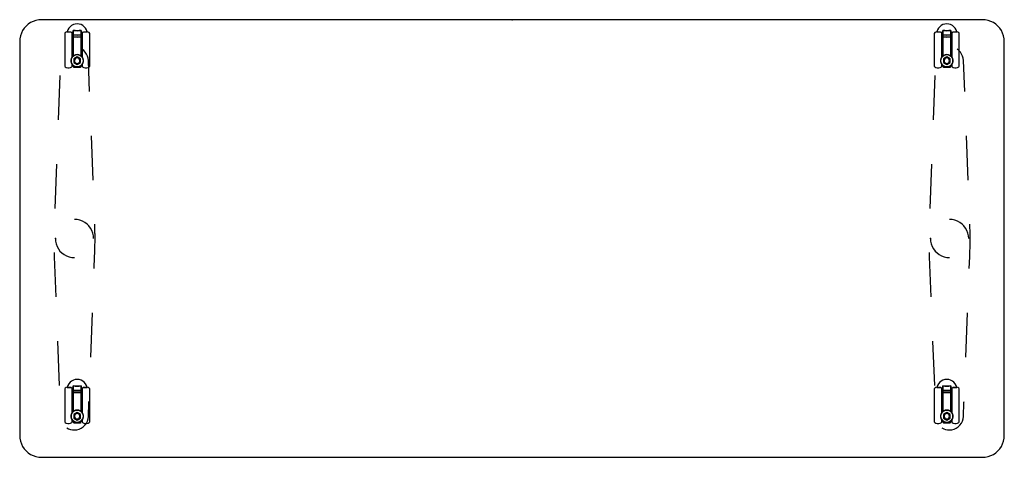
# Model space of a CAD drawing. Header units: metres. Extents: x 0.76 to 2.56, y -1.15 to -0.35.
import ezdxf

# ---------------------------------------------------------------- set-up
doc = ezdxf.new("R2010")
doc.units = ezdxf.units.M
doc.header["$MEASUREMENT"] = 0

# ---------------------------------------------------------------- blocks, each defined once
blk = doc.blocks.new('26a4af17-d811-48cc-919d-57c3996ff245')
at = {"color": 252, "lineweight": 25, "true_color": 0x989898}
for p, q in [((0.8384, -0.3751), (0.8384, -0.4351)), ((0.8431, -0.3723), (0.8431, -0.3721)), ((0.8499, -0.3728), (0.8431, -0.3723)), ((0.8431, -0.3723), (0.854, -0.3731)), ((0.8516, -0.3737), (0.8499, -0.3728)), ((0.8523, -0.4182), (0.8523, -0.3751)), ((0.854, -0.3697), (0.854, -0.378)), ((0.854, -0.3731), (0.854, -0.3697)), ((0.854, -0.378), (0.854, -0.3815)), ((0.8685, -0.378), (0.8685, -0.3697)), ((0.8685, -0.3697), (0.8685, -0.3731)), ((0.8685, -0.3731), (0.8794, -0.3723)), ((0.8685, -0.3815), (0.8685, -0.378)), ((0.8702, -0.3751), (0.8702, -0.4182)), ((0.8726, -0.3728), (0.871, -0.3737)), ((0.8794, -0.3723), (0.8726, -0.3728)), ((0.8794, -0.3721), (0.8794, -0.3723)), ((0.8841, -0.4351), (0.8841, -0.3751)), ((2.4284, -0.3751), (2.4284, -0.4351)), ((2.4331, -0.3723), (2.4331, -0.3721)), ((2.4331, -0.3723), (2.444, -0.3731)), ((2.4399, -0.3728), (2.4331, -0.3723)), ((2.4416, -0.3737), (2.4399, -0.3728)), ((2.4423, -0.4182), (2.4423, -0.3751)), ((2.444, -0.3731), (2.444, -0.3697)), ((2.444, -0.3697), (2.444, -0.378)), ((2.444, -0.378), (2.444, -0.3815)), ((2.4585, -0.3697), (2.4585, -0.3731)), ((2.4585, -0.378), (2.4585, -0.3697)), ((2.4585, -0.3731), (2.4694, -0.3723)), ((2.4585, -0.3815), (2.4585, -0.378)), ((2.4602, -0.3751), (2.4602, -0.4182)), ((2.4626, -0.3728), (2.461, -0.3737)), ((2.4694, -0.3723), (2.4626, -0.3728)), ((2.4694, -0.3721), (2.4694, -0.3723)), ((2.4741, -0.4351), (2.4741, -0.3751)), ((0.854, -0.3916), (0.8526, -0.3916)), ((0.8526, -0.3916), (0.8526, -0.4178)), ((0.854, -0.3815), (0.854, -0.4165)), ((0.854, -0.4165), (0.854, -0.3916)), ((0.8685, -0.4165), (0.8685, -0.3815)), ((0.8685, -0.3916), (0.8685, -0.4165)), ((0.8699, -0.3916), (0.8685, -0.3916)), ((0.8699, -0.4178), (0.8699, -0.3916)), ((2.4426, -0.3916), (2.4426, -0.4178)), ((2.444, -0.3916), (2.4426, -0.3916)), ((2.444, -0.3815), (2.444, -0.4165)), ((2.444, -0.4165), (2.444, -0.3916)), ((2.4585, -0.4165), (2.4585, -0.3815)), ((2.4585, -0.3916), (2.4585, -0.4165)), ((2.4599, -0.3916), (2.4585, -0.3916)), ((2.4599, -0.4178), (2.4599, -0.3916)), ((0.8526, -0.4001), (0.8523, -0.4001)), ((0.8523, -0.4001), (0.8523, -0.4101)), ((0.8523, -0.4101), (0.8526, -0.4101)), ((0.8526, -0.4101), (0.8526, -0.4001)), ((0.8699, -0.4001), (0.8699, -0.4101)), ((0.8702, -0.4001), (0.8699, -0.4001)), ((0.8699, -0.4101), (0.8702, -0.4101)), ((0.8702, -0.4101), (0.8702, -0.4001)), ((2.4426, -0.4001), (2.4423, -0.4001)), ((2.4423, -0.4001), (2.4423, -0.4101)), ((2.4423, -0.4101), (2.4426, -0.4101)), ((2.4426, -0.4101), (2.4426, -0.4001)), ((2.4599, -0.4001), (2.4599, -0.4101)), ((2.4602, -0.4001), (2.4599, -0.4001)), ((2.4599, -0.4101), (2.4602, -0.4101)), ((2.4602, -0.4101), (2.4602, -0.4001)), ((0.8523, -0.4351), (0.8523, -0.432)), ((0.8526, -0.4178), (0.854, -0.4165)), ((0.8613, -0.4182), (0.8553, -0.4216)), ((0.8613, -0.4182), (0.8553, -0.4216)), ((0.8553, -0.4216), (0.8553, -0.4285)), ((0.8553, -0.4216), (0.8553, -0.4285)), ((0.8553, -0.4285), (0.8613, -0.432)), ((0.8553, -0.4285), (0.8613, -0.432)), ((0.8672, -0.4216), (0.8613, -0.4182)), ((0.8672, -0.4216), (0.8613, -0.4182)), ((0.8613, -0.432), (0.8672, -0.4285)), ((0.8613, -0.432), (0.8672, -0.4285)), ((0.8672, -0.4285), (0.8672, -0.4216)), ((0.8672, -0.4285), (0.8672, -0.4216)), ((0.8685, -0.4165), (0.8699, -0.4178)), ((0.8702, -0.432), (0.8702, -0.4351)), ((0.884, -0.4812), (0.8817, -0.4245)), ((2.4423, -0.4351), (2.4423, -0.432)), ((2.4426, -0.4178), (2.444, -0.4165)), ((2.4513, -0.4182), (2.4453, -0.4216)), ((2.4513, -0.4182), (2.4453, -0.4216)), ((2.4453, -0.4216), (2.4453, -0.4285)), ((2.4453, -0.4216), (2.4453, -0.4285)), ((2.4453, -0.4285), (2.4513, -0.432)), ((2.4453, -0.4285), (2.4513, -0.432)), ((2.4572, -0.4216), (2.4513, -0.4182)), ((2.4572, -0.4216), (2.4513, -0.4182)), ((2.4513, -0.432), (2.4572, -0.4285)), ((2.4513, -0.432), (2.4572, -0.4285)), ((2.4572, -0.4285), (2.4572, -0.4216)), ((2.4572, -0.4285), (2.4572, -0.4216)), ((2.4585, -0.4165), (2.4599, -0.4178)), ((2.4602, -0.432), (2.4602, -0.4351)), ((2.484, -0.4812), (2.4817, -0.4245)), ((0.8439, -0.4381), (0.8468, -0.4381)), ((0.854, -0.4337), (0.854, -0.4361)), ((0.855, -0.4371), (0.8675, -0.4371)), ((0.8685, -0.4361), (0.8685, -0.4337)), ((0.8757, -0.4381), (0.8786, -0.4381)), ((2.4339, -0.4381), (2.4368, -0.4381)), ((2.444, -0.4337), (2.444, -0.4361)), ((2.445, -0.4371), (2.4575, -0.4371)), ((2.4585, -0.4361), (2.4585, -0.4337)), ((2.4657, -0.4381), (2.4686, -0.4381)), ((0.8297, -0.452), (0.8265, -0.533)), ((2.4297, -0.452), (2.4265, -0.533)), ((0.8904, -0.6432), (0.8872, -0.5622)), ((2.4904, -0.6432), (2.4872, -0.5622)), ((0.8234, -0.614), (0.8202, -0.695)), ((2.4234, -0.614), (2.4202, -0.695)), ((0.8936, -0.7259), (0.8935, -0.7242)), ((0.8938, -0.7405), (0.8936, -0.7259)), ((2.4936, -0.7259), (2.4935, -0.7242)), ((2.4938, -0.7405), (2.4936, -0.7259)), ((0.8939, -0.7421), (0.8938, -0.7405)), ((0.8938, -0.7648), (0.8939, -0.7536)), ((0.8939, -0.7536), (0.8939, -0.7421)), ((2.4939, -0.7421), (2.4938, -0.7405)), ((2.4938, -0.7648), (2.4939, -0.7536)), ((2.4939, -0.7536), (2.4939, -0.7421)), ((0.8935, -0.776), (0.8938, -0.7648)), ((2.4935, -0.776), (2.4938, -0.7648)), ((0.819, -0.776), (0.8193, -0.7839)), ((0.8193, -0.7839), (0.8222, -0.857)), ((0.8924, -0.8052), (0.8932, -0.7839)), ((0.8932, -0.7839), (0.8935, -0.776)), ((2.419, -0.776), (2.4193, -0.7839)), ((2.4193, -0.7839), (2.4222, -0.857)), ((2.4924, -0.8052), (2.4932, -0.7839)), ((2.4932, -0.7839), (2.4935, -0.776)), ((0.886, -0.9672), (0.8892, -0.8862)), ((2.486, -0.9672), (2.4892, -0.8862)), ((0.8254, -0.938), (0.8286, -1.019)), ((2.4254, -0.938), (2.4286, -1.019)), ((0.8384, -1.0251), (0.8384, -1.0851)), ((0.8431, -1.0223), (0.8431, -1.0221)), ((0.8431, -1.0223), (0.854, -1.0231)), ((0.8499, -1.0228), (0.8431, -1.0223)), ((0.8516, -1.0237), (0.8499, -1.0228)), ((0.8523, -1.0682), (0.8523, -1.0251)), ((0.854, -1.0231), (0.854, -1.0197)), ((0.854, -1.0197), (0.854, -1.028)), ((0.8685, -1.0197), (0.8685, -1.0231)), ((0.8685, -1.028), (0.8685, -1.0197)), ((0.8685, -1.0231), (0.8794, -1.0223)), ((0.8702, -1.0251), (0.8702, -1.0682)), ((0.8726, -1.0228), (0.871, -1.0237)), ((0.8794, -1.0223), (0.8726, -1.0228)), ((0.8794, -1.0221), (0.8794, -1.0223)), ((0.8841, -1.0851), (0.8841, -1.0251)), ((2.4284, -1.0251), (2.4284, -1.0851)), ((2.4331, -1.0223), (2.4331, -1.0221)), ((2.4331, -1.0223), (2.444, -1.0231)), ((2.4399, -1.0228), (2.4331, -1.0223)), ((2.4416, -1.0237), (2.4399, -1.0228)), ((2.4423, -1.0682), (2.4423, -1.0251)), ((2.444, -1.0231), (2.444, -1.0197)), ((2.444, -1.0197), (2.444, -1.028)), ((2.4585, -1.0197), (2.4585, -1.0231)), ((2.4585, -1.028), (2.4585, -1.0197)), ((2.4585, -1.0231), (2.4694, -1.0223)), ((2.4602, -1.0251), (2.4602, -1.0682)), ((2.4626, -1.0228), (2.461, -1.0237)), ((2.4694, -1.0223), (2.4626, -1.0228)), ((2.4694, -1.0221), (2.4694, -1.0223)), ((2.4741, -1.0851), (2.4741, -1.0251)), ((0.854, -1.0416), (0.8526, -1.0416)), ((0.8526, -1.0416), (0.8526, -1.0678)), ((0.854, -1.028), (0.854, -1.0315)), ((0.854, -1.0315), (0.854, -1.0665)), ((0.854, -1.0665), (0.854, -1.0416)), ((0.8685, -1.0315), (0.8685, -1.028)), ((0.8685, -1.0665), (0.8685, -1.0315)), ((0.8699, -1.0416), (0.8685, -1.0416)), ((0.8685, -1.0416), (0.8685, -1.0665)), ((0.8699, -1.0678), (0.8699, -1.0416)), ((2.444, -1.0416), (2.4426, -1.0416)), ((2.4426, -1.0416), (2.4426, -1.0678)), ((2.444, -1.028), (2.444, -1.0315)), ((2.444, -1.0315), (2.444, -1.0665)), ((2.444, -1.0665), (2.444, -1.0416)), ((2.4585, -1.0315), (2.4585, -1.028)), ((2.4585, -1.0665), (2.4585, -1.0315)), ((2.4585, -1.0416), (2.4585, -1.0665)), ((2.4599, -1.0416), (2.4585, -1.0416)), ((2.4599, -1.0678), (2.4599, -1.0416)), ((0.8526, -1.0501), (0.8523, -1.0501)), ((0.8523, -1.0501), (0.8523, -1.0601)), ((0.8523, -1.0601), (0.8526, -1.0601)), ((0.8526, -1.0601), (0.8526, -1.0501)), ((0.8699, -1.0501), (0.8699, -1.0601)), ((0.8702, -1.0501), (0.8699, -1.0501)), ((0.8699, -1.0601), (0.8702, -1.0601)), ((0.8702, -1.0601), (0.8702, -1.0501)), ((0.8817, -1.0757), (0.8827, -1.0502)), ((0.8827, -1.0502), (0.8828, -1.0482)), ((2.4426, -1.0501), (2.4423, -1.0501)), ((2.4423, -1.0501), (2.4423, -1.0601)), ((2.4423, -1.0601), (2.4426, -1.0601)), ((2.4426, -1.0601), (2.4426, -1.0501)), ((2.4602, -1.0501), (2.4599, -1.0501)), ((2.4599, -1.0501), (2.4599, -1.0601)), ((2.4599, -1.0601), (2.4602, -1.0601)), ((2.4602, -1.0601), (2.4602, -1.0501)), ((2.4817, -1.0757), (2.4827, -1.0502)), ((2.4827, -1.0502), (2.4828, -1.0482)), ((0.8526, -1.0678), (0.854, -1.0665)), ((0.8613, -1.0682), (0.8553, -1.0716)), ((0.8613, -1.0682), (0.8553, -1.0716)), ((0.8553, -1.0716), (0.8553, -1.0785)), ((0.8553, -1.0716), (0.8553, -1.0785)), ((0.8553, -1.0785), (0.8613, -1.082)), ((0.8553, -1.0785), (0.8613, -1.082)), ((0.8672, -1.0716), (0.8613, -1.0682)), ((0.8672, -1.0716), (0.8613, -1.0682)), ((0.8613, -1.082), (0.8672, -1.0785)), ((0.8613, -1.082), (0.8672, -1.0785)), ((0.8672, -1.0785), (0.8672, -1.0716)), ((0.8672, -1.0785), (0.8672, -1.0716)), ((0.8685, -1.0665), (0.8699, -1.0678)), ((2.4426, -1.0678), (2.444, -1.0665)), ((2.4513, -1.0682), (2.4453, -1.0716)), ((2.4513, -1.0682), (2.4453, -1.0716)), ((2.4453, -1.0716), (2.4453, -1.0785)), ((2.4453, -1.0716), (2.4453, -1.0785)), ((2.4453, -1.0785), (2.4513, -1.082)), ((2.4453, -1.0785), (2.4513, -1.082)), ((2.4572, -1.0716), (2.4513, -1.0682)), ((2.4572, -1.0716), (2.4513, -1.0682)), ((2.4513, -1.082), (2.4572, -1.0785)), ((2.4513, -1.082), (2.4572, -1.0785)), ((2.4572, -1.0785), (2.4572, -1.0716)), ((2.4572, -1.0785), (2.4572, -1.0716)), ((2.4585, -1.0665), (2.4599, -1.0678)), ((0.8439, -1.0881), (0.8468, -1.0881)), ((0.8523, -1.0851), (0.8523, -1.082)), ((0.854, -1.0837), (0.854, -1.0861)), ((0.855, -1.0871), (0.8675, -1.0871)), ((0.8685, -1.0861), (0.8685, -1.0837)), ((0.8702, -1.082), (0.8702, -1.0851)), ((0.8757, -1.0881), (0.8786, -1.0881)), ((2.4339, -1.0881), (2.4368, -1.0881)), ((2.4423, -1.0851), (2.4423, -1.082)), ((2.444, -1.0837), (2.444, -1.0861)), ((2.445, -1.0871), (2.4575, -1.0871)), ((2.4585, -1.0861), (2.4585, -1.0837)), ((2.4602, -1.082), (2.4602, -1.0851)), ((2.4657, -1.0881), (2.4686, -1.0881)), ((0.8562, -1.1001), (0.8563, -1.1001)), ((2.4562, -1.1001), (2.4563, -1.1001))]:
    blk.add_line(p, q, dxfattribs=at)
at = {"color": 178, "lineweight": 25, "true_color": 0x000040}
blk.add_lwpolyline([(0.7561, -0.3901), (0.7561, -1.1101), (0.7565, -1.1153), (0.7575, -1.1205), (0.7592, -1.1254), (0.7615, -1.1301), (0.7644, -1.1345), (0.7678, -1.1384), (0.7718, -1.1419), (0.7761, -1.1448), (0.7808, -1.1471), (0.7858, -1.1488), (0.7909, -1.1498), (0.7961, -1.1501), (2.5164, -1.1501), (2.5217, -1.1498), (2.5268, -1.1488), (2.5317, -1.1471), (2.5364, -1.1448), (2.5408, -1.1419), (2.5447, -1.1384), (2.5482, -1.1345), (2.5511, -1.1301), (2.5534, -1.1254), (2.5551, -1.1205), (2.5561, -1.1153), (2.5564, -1.1101), (2.5564, -0.3901), (2.5561, -0.3849), (2.5551, -0.3798), (2.5534, -0.3748), (2.5511, -0.3701), (2.5482, -0.3658), (2.5447, -0.3618), (2.5408, -0.3584), (2.5364, -0.3555), (2.5317, -0.3532), (2.5268, -0.3515), (2.5217, -0.3505), (2.5164, -0.3501), (0.7961, -0.3501), (0.7909, -0.3505), (0.7858, -0.3515), (0.7808, -0.3532), (0.7761, -0.3555), (0.7718, -0.3584), (0.7678, -0.3618), (0.7644, -0.3658), (0.7615, -0.3701), (0.7592, -0.3748), (0.7575, -0.3798), (0.7565, -0.3849)], close=True, dxfattribs=at)
at = {"color": 252, "lineweight": 25, "true_color": 0x989898}
for points in [[(0.8794, -0.3723), (0.8783, -0.3689), (0.8765, -0.3658), (0.8742, -0.363), (0.8714, -0.3608), (0.8683, -0.3591), (0.8648, -0.3581), (0.8613, -0.3578), (0.8577, -0.3581), (0.8543, -0.3591), (0.8511, -0.3608), (0.8483, -0.363), (0.846, -0.3658), (0.8442, -0.3689), (0.8431, -0.3723)], [(2.4694, -0.3723), (2.4683, -0.3689), (2.4665, -0.3658), (2.4642, -0.363), (2.4614, -0.3608), (2.4583, -0.3591), (2.4548, -0.3581), (2.4513, -0.3578), (2.4477, -0.3581), (2.4443, -0.3591), (2.4411, -0.3608), (2.4383, -0.363), (2.436, -0.3658), (2.4342, -0.3689), (2.4331, -0.3723)], [(0.8392, -0.3737), (0.8384, -0.3751)], [(0.8431, -0.3721), (0.841, -0.3727), (0.8392, -0.3737)], [(0.8523, -0.3751), (0.8516, -0.3737)], [(0.854, -0.3697), (0.8576, -0.3701), (0.8613, -0.3703)], [(0.8613, -0.3703), (0.8576, -0.3701), (0.854, -0.3697)], [(0.8685, -0.378), (0.8613, -0.3783), (0.854, -0.378)], [(0.854, -0.378), (0.8613, -0.3783), (0.8685, -0.378)], [(0.8613, -0.3703), (0.8649, -0.3701), (0.8685, -0.3697)], [(0.8685, -0.3697), (0.8649, -0.3701), (0.8613, -0.3703)], [(0.871, -0.3737), (0.8702, -0.3751)], [(0.8833, -0.3737), (0.8815, -0.3727), (0.8794, -0.3721)], [(0.8841, -0.3751), (0.8833, -0.3737)], [(2.4292, -0.3737), (2.4284, -0.3751)], [(2.4331, -0.3721), (2.431, -0.3727), (2.4292, -0.3737)], [(2.4423, -0.3751), (2.4416, -0.3737)], [(2.444, -0.3697), (2.4476, -0.3701), (2.4513, -0.3703)], [(2.4513, -0.3703), (2.4476, -0.3701), (2.444, -0.3697)], [(2.444, -0.378), (2.4513, -0.3783), (2.4585, -0.378)], [(2.4585, -0.378), (2.4513, -0.3783), (2.444, -0.378)], [(2.4513, -0.3703), (2.4549, -0.3701), (2.4585, -0.3697)], [(2.4585, -0.3697), (2.4549, -0.3701), (2.4513, -0.3703)], [(2.461, -0.3737), (2.4602, -0.3751)], [(2.4733, -0.3737), (2.4715, -0.3727), (2.4694, -0.3721)], [(2.4741, -0.3751), (2.4733, -0.3737)], [(0.854, -0.3815), (0.8613, -0.3819), (0.8685, -0.3815)], [(0.8685, -0.3815), (0.8613, -0.3819), (0.854, -0.3815)], [(2.444, -0.3815), (2.4513, -0.3819), (2.4585, -0.3815)], [(2.4585, -0.3815), (2.4513, -0.3819), (2.444, -0.3815)], [(0.8725, -0.4251), (0.8722, -0.4222), (0.871, -0.4194), (0.8692, -0.4171), (0.8669, -0.4153), (0.8642, -0.4142), (0.8613, -0.4138), (0.8583, -0.4142), (0.8556, -0.4153), (0.8533, -0.4171), (0.8515, -0.4194), (0.8504, -0.4222), (0.85, -0.4251)], [(0.854, -0.4165), (0.8562, -0.415), (0.8586, -0.4141), (0.8613, -0.4138), (0.8639, -0.4141), (0.8663, -0.415), (0.8685, -0.4165)], [(0.8817, -0.4245), (0.8812, -0.4205), (0.8801, -0.4166), (0.8784, -0.4129), (0.8761, -0.4096), (0.8733, -0.4066), (0.8701, -0.4042)], [(2.4625, -0.4251), (2.4622, -0.4222), (2.461, -0.4194), (2.4592, -0.4171), (2.4569, -0.4153), (2.4542, -0.4142), (2.4513, -0.4138), (2.4483, -0.4142), (2.4456, -0.4153), (2.4433, -0.4171), (2.4415, -0.4194), (2.4404, -0.4222), (2.44, -0.4251)], [(2.444, -0.4165), (2.4462, -0.415), (2.4486, -0.4141), (2.4513, -0.4138), (2.4539, -0.4141), (2.4563, -0.415), (2.4585, -0.4165)], [(2.4817, -0.4245), (2.4812, -0.4205), (2.4801, -0.4166), (2.4784, -0.4129), (2.4761, -0.4096), (2.4733, -0.4066), (2.4701, -0.4042)], [(0.85, -0.4251), (0.8504, -0.428), (0.8515, -0.4307), (0.8533, -0.4331), (0.8556, -0.4349), (0.8583, -0.436), (0.8613, -0.4364), (0.8642, -0.436), (0.8669, -0.4349), (0.8692, -0.4331), (0.871, -0.4307), (0.8722, -0.428), (0.8725, -0.4251)], [(0.8523, -0.432), (0.8508, -0.4294), (0.8501, -0.4266), (0.8501, -0.4236), (0.8508, -0.4208), (0.8523, -0.4182)], [(0.8663, -0.4251), (0.8659, -0.4232), (0.8648, -0.4215), (0.8632, -0.4204), (0.8613, -0.4201), (0.8593, -0.4204), (0.8577, -0.4215), (0.8566, -0.4232), (0.8562, -0.4251)], [(0.8663, -0.4251), (0.8659, -0.4232), (0.8648, -0.4215), (0.8632, -0.4204), (0.8613, -0.4201), (0.8593, -0.4204), (0.8577, -0.4215), (0.8566, -0.4232), (0.8562, -0.4251)], [(0.8562, -0.4251), (0.8566, -0.427), (0.8577, -0.4286), (0.8593, -0.4297), (0.8613, -0.4301), (0.8632, -0.4297), (0.8648, -0.4286), (0.8659, -0.427), (0.8663, -0.4251)], [(0.8562, -0.4251), (0.8566, -0.427), (0.8577, -0.4286), (0.8593, -0.4297), (0.8613, -0.4301), (0.8632, -0.4297), (0.8648, -0.4286), (0.8659, -0.427), (0.8663, -0.4251)], [(0.8702, -0.4182), (0.8717, -0.4208), (0.8724, -0.4236), (0.8724, -0.4266), (0.8717, -0.4294), (0.8702, -0.432)], [(2.44, -0.4251), (2.4404, -0.428), (2.4415, -0.4307), (2.4433, -0.4331), (2.4456, -0.4349), (2.4483, -0.436), (2.4513, -0.4364), (2.4542, -0.436), (2.4569, -0.4349), (2.4592, -0.4331), (2.461, -0.4307), (2.4622, -0.428), (2.4625, -0.4251)], [(2.4423, -0.432), (2.4408, -0.4294), (2.4401, -0.4266), (2.4401, -0.4236), (2.4408, -0.4208), (2.4423, -0.4182)], [(2.4563, -0.4251), (2.4559, -0.4232), (2.4548, -0.4215), (2.4532, -0.4204), (2.4513, -0.4201), (2.4493, -0.4204), (2.4477, -0.4215), (2.4466, -0.4232), (2.4462, -0.4251)], [(2.4563, -0.4251), (2.4559, -0.4232), (2.4548, -0.4215), (2.4532, -0.4204), (2.4513, -0.4201), (2.4493, -0.4204), (2.4477, -0.4215), (2.4466, -0.4232), (2.4462, -0.4251)], [(2.4462, -0.4251), (2.4466, -0.427), (2.4477, -0.4286), (2.4493, -0.4297), (2.4513, -0.4301), (2.4532, -0.4297), (2.4548, -0.4286), (2.4559, -0.427), (2.4563, -0.4251)], [(2.4462, -0.4251), (2.4466, -0.427), (2.4477, -0.4286), (2.4493, -0.4297), (2.4513, -0.4301), (2.4532, -0.4297), (2.4548, -0.4286), (2.4559, -0.427), (2.4563, -0.4251)], [(2.4602, -0.4182), (2.4617, -0.4208), (2.4624, -0.4236), (2.4624, -0.4266), (2.4617, -0.4294), (2.4602, -0.432)], [(0.8384, -0.4351), (0.8392, -0.4364)], [(0.8392, -0.4364), (0.8414, -0.4376), (0.8439, -0.4381)], [(0.8468, -0.4381), (0.8493, -0.4376), (0.8516, -0.4364)], [(0.8516, -0.4364), (0.8523, -0.4351)], [(0.8685, -0.4337), (0.8663, -0.4352), (0.8639, -0.4361), (0.8613, -0.4364), (0.8586, -0.4361), (0.8562, -0.4352), (0.854, -0.4337)], [(0.854, -0.4361), (0.855, -0.4371)], [(0.8675, -0.4371), (0.8684, -0.4366)], [(0.8702, -0.4351), (0.871, -0.4364)], [(0.871, -0.4364), (0.8732, -0.4376), (0.8757, -0.4381)], [(0.8786, -0.4381), (0.8811, -0.4376), (0.8833, -0.4364)], [(0.8833, -0.4364), (0.8841, -0.4351)], [(2.4284, -0.4351), (2.4292, -0.4364)], [(2.4292, -0.4364), (2.4314, -0.4376), (2.4339, -0.4381)], [(2.4368, -0.4381), (2.4393, -0.4376), (2.4416, -0.4364)], [(2.4416, -0.4364), (2.4423, -0.4351)], [(2.4585, -0.4337), (2.4563, -0.4352), (2.4539, -0.4361), (2.4513, -0.4364), (2.4486, -0.4361), (2.4462, -0.4352), (2.444, -0.4337)], [(2.444, -0.4361), (2.445, -0.4371)], [(2.4575, -0.4371), (2.4585, -0.4361)], [(2.4602, -0.4351), (2.461, -0.4364)], [(2.461, -0.4364), (2.4632, -0.4376), (2.4657, -0.4381)], [(2.4686, -0.4381), (2.4711, -0.4376), (2.4733, -0.4364)], [(2.4733, -0.4364), (2.4741, -0.4351)], [(0.8913, -0.7501), (0.8909, -0.7451), (0.8899, -0.7403), (0.8881, -0.7356), (0.8857, -0.7312), (0.8827, -0.7272), (0.8792, -0.7237), (0.8752, -0.7207), (0.8708, -0.7183), (0.8661, -0.7165), (0.8613, -0.7155), (0.8563, -0.7151)], [(0.8913, -0.7501), (0.8909, -0.7451), (0.8899, -0.7403), (0.8881, -0.7356), (0.8857, -0.7312), (0.8827, -0.7272), (0.8792, -0.7237), (0.8752, -0.7207), (0.8708, -0.7183), (0.8661, -0.7165), (0.8613, -0.7155), (0.8563, -0.7151)], [(2.4913, -0.7501), (2.4909, -0.7451), (2.4899, -0.7403), (2.4881, -0.7356), (2.4857, -0.7312), (2.4827, -0.7272), (2.4792, -0.7237), (2.4752, -0.7207), (2.4708, -0.7183), (2.4661, -0.7165), (2.4613, -0.7155), (2.4563, -0.7151)], [(2.4913, -0.7501), (2.4909, -0.7451), (2.4899, -0.7403), (2.4881, -0.7356), (2.4857, -0.7312), (2.4827, -0.7272), (2.4792, -0.7237), (2.4752, -0.7207), (2.4708, -0.7183), (2.4661, -0.7165), (2.4613, -0.7155), (2.4563, -0.7151)], [(0.8213, -0.7501), (0.8216, -0.7551), (0.8227, -0.76), (0.8244, -0.7647), (0.8268, -0.769), (0.8298, -0.773), (0.8334, -0.7766), (0.8374, -0.7796), (0.8417, -0.782), (0.8464, -0.7837), (0.8513, -0.7848), (0.8563, -0.7851)], [(0.8213, -0.7501), (0.8216, -0.7551), (0.8227, -0.76), (0.8244, -0.7647), (0.8268, -0.769), (0.8298, -0.773), (0.8334, -0.7766), (0.8374, -0.7796), (0.8417, -0.782), (0.8464, -0.7837), (0.8513, -0.7848), (0.8563, -0.7851)], [(2.4213, -0.7501), (2.4216, -0.7551), (2.4227, -0.76), (2.4244, -0.7647), (2.4268, -0.769), (2.4298, -0.773), (2.4334, -0.7766), (2.4374, -0.7796), (2.4417, -0.782), (2.4464, -0.7837), (2.4513, -0.7848), (2.4563, -0.7851)], [(2.4213, -0.7501), (2.4216, -0.7551), (2.4227, -0.76), (2.4244, -0.7647), (2.4268, -0.769), (2.4298, -0.773), (2.4334, -0.7766), (2.4374, -0.7796), (2.4417, -0.782), (2.4464, -0.7837), (2.4513, -0.7848), (2.4563, -0.7851)], [(0.8794, -1.0223), (0.8783, -1.0189), (0.8765, -1.0158), (0.8742, -1.013), (0.8714, -1.0108), (0.8683, -1.0091), (0.8648, -1.0081), (0.8613, -1.0078), (0.8577, -1.0081), (0.8543, -1.0091), (0.8511, -1.0108), (0.8483, -1.013), (0.846, -1.0158), (0.8442, -1.0189), (0.8431, -1.0223)], [(2.4694, -1.0223), (2.4683, -1.0189), (2.4665, -1.0158), (2.4642, -1.013), (2.4614, -1.0108), (2.4583, -1.0091), (2.4548, -1.0081), (2.4513, -1.0078), (2.4477, -1.0081), (2.4443, -1.0091), (2.4411, -1.0108), (2.4383, -1.013), (2.436, -1.0158), (2.4342, -1.0189), (2.4331, -1.0223)], [(0.8392, -1.0237), (0.8384, -1.0251)], [(0.8431, -1.0221), (0.841, -1.0227), (0.8392, -1.0237)], [(0.8523, -1.0251), (0.8516, -1.0237)], [(0.854, -1.0197), (0.8576, -1.0201), (0.8613, -1.0203)], [(0.8613, -1.0203), (0.8576, -1.0201), (0.854, -1.0197)], [(0.8613, -1.0203), (0.8649, -1.0201), (0.8685, -1.0197)], [(0.8685, -1.0197), (0.8649, -1.0201), (0.8613, -1.0203)], [(0.871, -1.0237), (0.8702, -1.0251)], [(0.8833, -1.0237), (0.8815, -1.0227), (0.8794, -1.0221)], [(0.8841, -1.0251), (0.8833, -1.0237)], [(2.4292, -1.0237), (2.4284, -1.0251)], [(2.4331, -1.0221), (2.431, -1.0227), (2.4292, -1.0237)], [(2.4423, -1.0251), (2.4416, -1.0237)], [(2.444, -1.0197), (2.4476, -1.0201), (2.4513, -1.0203)], [(2.4513, -1.0203), (2.4476, -1.0201), (2.444, -1.0197)], [(2.4513, -1.0203), (2.4549, -1.0201), (2.4585, -1.0197)], [(2.4585, -1.0197), (2.4549, -1.0201), (2.4513, -1.0203)], [(2.461, -1.0237), (2.4602, -1.0251)], [(2.4733, -1.0237), (2.4715, -1.0227), (2.4694, -1.0221)], [(2.4741, -1.0251), (2.4733, -1.0237)], [(0.8685, -1.028), (0.8613, -1.0283), (0.854, -1.028)], [(0.854, -1.028), (0.8613, -1.0283), (0.8685, -1.028)], [(0.8685, -1.0315), (0.8613, -1.0319), (0.854, -1.0315)], [(0.854, -1.0315), (0.8613, -1.0319), (0.8685, -1.0315)], [(2.444, -1.028), (2.4513, -1.0283), (2.4585, -1.028)], [(2.4585, -1.028), (2.4513, -1.0283), (2.444, -1.028)], [(2.444, -1.0315), (2.4513, -1.0319), (2.4585, -1.0315)], [(2.4585, -1.0315), (2.4513, -1.0319), (2.444, -1.0315)], [(0.8725, -1.0751), (0.8722, -1.0722), (0.871, -1.0694), (0.8692, -1.0671), (0.8669, -1.0653), (0.8642, -1.0642), (0.8613, -1.0638), (0.8583, -1.0642), (0.8556, -1.0653), (0.8533, -1.0671), (0.8515, -1.0694), (0.8504, -1.0722), (0.85, -1.0751)], [(0.85, -1.0751), (0.8504, -1.078), (0.8515, -1.0807), (0.8533, -1.0831), (0.8556, -1.0849), (0.8583, -1.086), (0.8613, -1.0864), (0.8642, -1.086), (0.8669, -1.0849), (0.8692, -1.0831), (0.871, -1.0807), (0.8722, -1.078), (0.8725, -1.0751)], [(0.8523, -1.082), (0.8508, -1.0794), (0.8501, -1.0766), (0.8501, -1.0736), (0.8508, -1.0708), (0.8523, -1.0682)], [(0.854, -1.0665), (0.8562, -1.065), (0.8586, -1.0641), (0.8613, -1.0638), (0.8639, -1.0641), (0.8663, -1.065), (0.8685, -1.0665)], [(0.8663, -1.0751), (0.8659, -1.0732), (0.8648, -1.0715), (0.8632, -1.0704), (0.8613, -1.0701), (0.8593, -1.0704), (0.8577, -1.0715), (0.8566, -1.0732), (0.8562, -1.0751)], [(0.8663, -1.0751), (0.8659, -1.0732), (0.8648, -1.0715), (0.8632, -1.0704), (0.8613, -1.0701), (0.8593, -1.0704), (0.8577, -1.0715), (0.8566, -1.0732), (0.8562, -1.0751)], [(0.8562, -1.0751), (0.8566, -1.077), (0.8577, -1.0786), (0.8593, -1.0797), (0.8613, -1.0801), (0.8632, -1.0797), (0.8648, -1.0786), (0.8659, -1.077), (0.8663, -1.0751)], [(0.8562, -1.0751), (0.8566, -1.077), (0.8577, -1.0786), (0.8593, -1.0797), (0.8613, -1.0801), (0.8632, -1.0797), (0.8648, -1.0786), (0.8659, -1.077), (0.8663, -1.0751)], [(0.8563, -1.1001), (0.8606, -1.0997), (0.8648, -1.0987), (0.8687, -1.0969), (0.8723, -1.0944), (0.8754, -1.0914), (0.878, -1.088), (0.8799, -1.0841), (0.8812, -1.0799), (0.8817, -1.0757)], [(0.8702, -1.0682), (0.8717, -1.0708), (0.8724, -1.0736), (0.8724, -1.0766), (0.8717, -1.0794), (0.8702, -1.082)], [(2.4625, -1.0751), (2.4622, -1.0722), (2.461, -1.0694), (2.4592, -1.0671), (2.4569, -1.0653), (2.4542, -1.0642), (2.4513, -1.0638), (2.4483, -1.0642), (2.4456, -1.0653), (2.4433, -1.0671), (2.4415, -1.0694), (2.4404, -1.0722), (2.44, -1.0751)], [(2.44, -1.0751), (2.4404, -1.078), (2.4415, -1.0807), (2.4433, -1.0831), (2.4456, -1.0849), (2.4483, -1.086), (2.4513, -1.0864), (2.4542, -1.086), (2.4569, -1.0849), (2.4592, -1.0831), (2.461, -1.0807), (2.4622, -1.078), (2.4625, -1.0751)], [(2.4423, -1.082), (2.4408, -1.0794), (2.4401, -1.0766), (2.4401, -1.0736), (2.4408, -1.0708), (2.4423, -1.0682)], [(2.444, -1.0665), (2.4462, -1.065), (2.4486, -1.0641), (2.4513, -1.0638), (2.4539, -1.0641), (2.4563, -1.065), (2.4585, -1.0665)], [(2.4563, -1.0751), (2.4559, -1.0732), (2.4548, -1.0715), (2.4532, -1.0704), (2.4513, -1.0701), (2.4493, -1.0704), (2.4477, -1.0715), (2.4466, -1.0732), (2.4462, -1.0751)], [(2.4563, -1.0751), (2.4559, -1.0732), (2.4548, -1.0715), (2.4532, -1.0704), (2.4513, -1.0701), (2.4493, -1.0704), (2.4477, -1.0715), (2.4466, -1.0732), (2.4462, -1.0751)], [(2.4462, -1.0751), (2.4466, -1.077), (2.4477, -1.0786), (2.4493, -1.0797), (2.4513, -1.0801), (2.4532, -1.0797), (2.4548, -1.0786), (2.4559, -1.077), (2.4563, -1.0751)], [(2.4462, -1.0751), (2.4466, -1.077), (2.4477, -1.0786), (2.4493, -1.0797), (2.4513, -1.0801), (2.4532, -1.0797), (2.4548, -1.0786), (2.4559, -1.077), (2.4563, -1.0751)], [(2.4563, -1.1001), (2.4606, -1.0997), (2.4648, -1.0987), (2.4687, -1.0969), (2.4723, -1.0944), (2.4754, -1.0914), (2.478, -1.088), (2.4799, -1.0841), (2.4812, -1.0799), (2.4817, -1.0757)], [(2.4602, -1.0682), (2.4617, -1.0708), (2.4624, -1.0736), (2.4624, -1.0766), (2.4617, -1.0794), (2.4602, -1.082)], [(0.8384, -1.0851), (0.8392, -1.0864)], [(0.8392, -1.0864), (0.8414, -1.0876), (0.8439, -1.0881)], [(0.8424, -1.096), (0.8456, -1.0978), (0.849, -1.0991), (0.8526, -1.0998), (0.8562, -1.1001)], [(0.8468, -1.0881), (0.8493, -1.0876), (0.8516, -1.0864)], [(0.8516, -1.0864), (0.8523, -1.0851)], [(0.8685, -1.0837), (0.8663, -1.0852), (0.8639, -1.0861), (0.8613, -1.0864), (0.8586, -1.0861), (0.8562, -1.0852), (0.854, -1.0837)], [(0.854, -1.0861), (0.855, -1.0871)], [(0.8675, -1.0871), (0.8684, -1.0866)], [(0.8702, -1.0851), (0.871, -1.0864)], [(0.871, -1.0864), (0.8732, -1.0876), (0.8757, -1.0881)], [(0.8786, -1.0881), (0.8811, -1.0876), (0.8833, -1.0864)], [(0.8833, -1.0864), (0.8841, -1.0851)], [(2.4284, -1.0851), (2.4292, -1.0864)], [(2.4292, -1.0864), (2.4314, -1.0876), (2.4339, -1.0881)], [(2.4368, -1.0881), (2.4393, -1.0876), (2.4416, -1.0864)], [(2.4416, -1.0864), (2.4423, -1.0851)], [(2.4424, -1.096), (2.4456, -1.0978), (2.449, -1.0991), (2.4526, -1.0998), (2.4562, -1.1001)], [(2.4585, -1.0837), (2.4563, -1.0852), (2.4539, -1.0861), (2.4513, -1.0864), (2.4486, -1.0861), (2.4462, -1.0852), (2.444, -1.0837)], [(2.444, -1.0861), (2.445, -1.0871)], [(2.4575, -1.0871), (2.4585, -1.0861)], [(2.4602, -1.0851), (2.461, -1.0864)], [(2.461, -1.0864), (2.4632, -1.0876), (2.4657, -1.0881)], [(2.4686, -1.0881), (2.4711, -1.0876), (2.4733, -1.0864)], [(2.4733, -1.0864), (2.4741, -1.0851)]]:
    blk.add_lwpolyline(points, dxfattribs=at)
at = {"color": 1, "true_color": 0xff0000}
blk.add_point((1.6563, -0.3501), dxfattribs=at)
blk.add_point((1.6563, -0.3501), dxfattribs=at)
at = {"color": 252, "true_color": 0x989898}
for p in [(0.8213, -0.7501), (0.8213, -0.7501), (2.4213, -0.7501)]:
    blk.add_point(p, dxfattribs=at)
blk = doc.blocks.new('cdeeb13d-a8b9-4138-9670-becdab2637bc')
blk.add_blockref('26a4af17-d811-48cc-919d-57c3996ff245', (0, 0))

msp = doc.modelspace()

# ---------------------------------------------------------------- block references
msp.add_blockref('cdeeb13d-a8b9-4138-9670-becdab2637bc', (0, 0))

doc.saveas('drawing.dxf')
